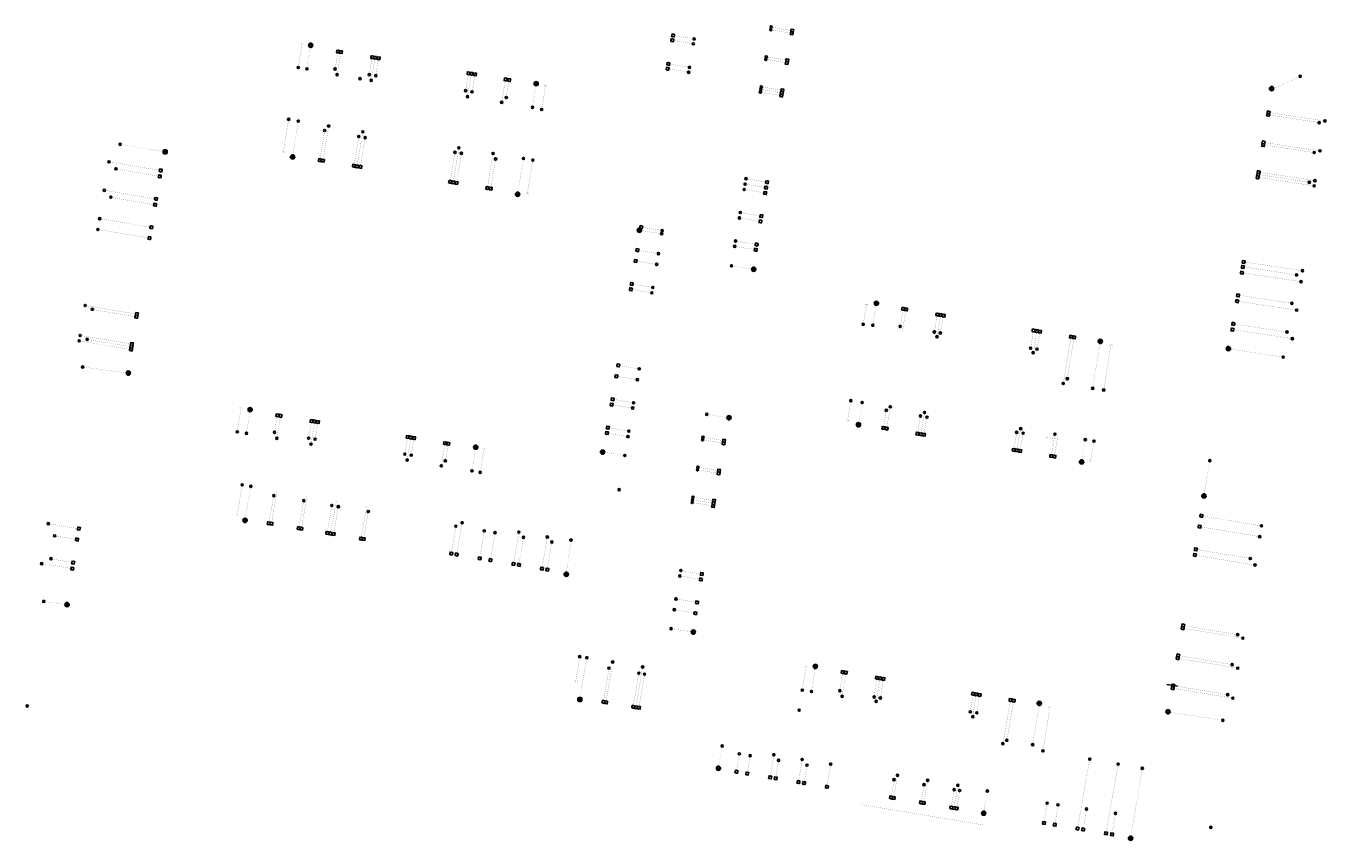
# Model space of a CAD drawing. Header units: metres. Extents: x 253949 to 255114, y 593204 to 593508.
# Tile 1 of 3: x 253949 to 254192, y 593204 to 593357. Entities that reach past the tile are written whole.
import ezdxf
from ezdxf.enums import TextEntityAlignment as Align

# ---------------------------------------------------------------- set-up
doc = ezdxf.new("R2010")
doc.units = ezdxf.units.M
for name, pattern in [('HIDDENX2', [0.75, 0.5, -0.25]), ('RI-DRAINAGE', [19.2, 6, -1.8, 1.8, -1.8, 2.4, -1.8, 1.8, -1.8]), ('RI-HWA_HUISAANSLUITING', [4.8, 3, -1.8]), ('RI-VWA_HUISAANSLUITING', [6.1, 2.5, -1.8, 0, -1.8])]:
    doc.linetypes.add(name, pattern=pattern)
for name, color, linetype, lineweight in [('B-WE-RI-DRAINAGE_PUT-S', 90, 'Continuous', 25), ('N-WE-RI-DRAINAGE-G', 90, 'RI-DRAINAGE', 35), ('N-WE-RI-HWA_HUISAANSLUITING_PVC-G', 150, 'RI-HWA_HUISAANSLUITING', 35), ('N-WE-RI-HWA_HULPSTUK-SV', 152, 'Continuous', 25), ('N-WE-RI-HWA_RIOOLPUT_ONTSTOPPINGSPUT_BETON-SV', 150, 'Continuous', 25), ('N-WE-RI-VWA_HUISAANSLUITING_PVC_125-G', 12, 'RI-VWA_HUISAANSLUITING', 25), ('N-WE-RI-VWA_HULPSTUK-S', 12, 'Continuous', 25), ('N-WE-RI-VWA_RIOOLPUT_ONTSTOPPINGSPUT-SV', 12, 'Continuous', 25)]:
    doc.layers.add(name, color=color, linetype=linetype, lineweight=lineweight)
doc.styles.add('NLCS-ISO', font='NLCS-ISO.ttf')

# ---------------------------------------------------------------- blocks, each defined once
blk = doc.blocks.new('SRI-PUT_ONTSTOPPINGSPUT-SO')
at = {"lineweight": -3, "flags": 128}
blk.add_lwpolyline([(-2, -2), (2, -2), (2, 2), (-2, 2)], close=True, dxfattribs=at)
at = {"linetype": 'HIDDENX2', "lineweight": -3, "ltscale": 0.25}
blk.add_circle((0, 0), 2, dxfattribs=at)
at = {"ltscale": 0.1, "style": 'NLCS-ISO'}
blk.add_text('O', height=2.5, dxfattribs=at).set_placement((0, 0), align=Align.MIDDLE_CENTER)
blk = doc.blocks.new('N-SRI-HULP_INLAATRIOOL')
at = {"const_width": 0.01, "flags": 128}
for points in [[(-0.14, -0.14), (0.14, 0.14)], [(-0.14, 0.14), (0.14, -0.14)]]:
    blk.add_lwpolyline(points, dxfattribs=at)
for radius in [0.205, 0.2, 0.201, 0.202, 0.203, 0.204]:
    blk.add_circle((0, 0), radius)
blk = doc.blocks.new('SRI-HULP_INLAAT-SO')
for p, q in [((-0.7, 0.7), (0.7, -0.7)), ((-0.7, -0.7), (0.7, 0.7))]:
    blk.add_line(p, q)
blk.add_circle((0, 0), 1)
blk = doc.blocks.new('SRI-DRAIN_PUT_DOORSPUIT-SO')
at = {"lineweight": -3}
blk.add_hatch(color=256, dxfattribs=at).paths.add_polyline_path([(1.5, 0, 0.267949), (0.7, 1.3), (-0.7, -1.3, 0.57735)])
blk.add_line((-0.7, -1.3), (0.7, 1.3), dxfattribs=at)
for radius in [2, 1.5]:
    blk.add_circle((0, 0), radius, dxfattribs=at)

msp = doc.modelspace()

# ---------------------------------------------------------------- linework, layer by layer
at = {"flags": 128}
msp.add_lwpolyline([(254162.48, 593233.04), (254164.48, 593232.71)], dxfattribs=at)
at = {"layer": 'N-WE-RI-DRAINAGE-G', "const_width": 0.016, "flags": 128}
for points in [[(254001.88, 593352.61), (254001.22, 593348.47)], [(254182.42, 593344.74), (254187.5, 593347.08)], [(254044.16, 593345.4), (254043.51, 593341.26)], [(253998.56, 593332.28), (253999.61, 593338.68)], [(253974.24, 593332.98), (253966.18, 593334.33)], [(254040.77, 593325.27), (254041.82, 593331.67)], [(254063.86, 593318.17), (254067.74, 593317.57)], [(254084.72, 593310.95), (254080.84, 593311.54)], [(254107.98, 593304.21), (254107.34, 593300.4)], [(254149.95, 593297.09), (254148.58, 593288.58)], [(254174.32, 593295.96), (254184.31, 593294.43)], [(253967.33, 593291.49), (253959.15, 593292.58)], [(254104.7, 593282.05), (254105.35, 593285.92)], [(253990.53, 593284.27), (253989.87, 593280.14)], [(254080.08, 593283.1), (254076.2, 593283.7)], [(254146.54, 593275.08), (254147.19, 593278.96)], [(254032.83, 593277.24), (254032.17, 593273.1)], [(254056.96, 593276.57), (254060.84, 593275.97)], [(254169.43, 593268.38), (254170.55, 593275.02)], [(253989.65, 593264.11), (253990.7, 593270.21)], [(254049.89, 593254.02), (254050.75, 593260.12)], [(253955.83, 593248.08), (253951.86, 593248.62)], [(254073.4, 593242.91), (254069.51, 593243.51)], [(254052.44, 593230.53), (254053.7, 593238.06)], [(254096.53, 593236.12), (254095.85, 593231.72)], [(254138.52, 593229.2), (254137.33, 593221.75)], [(254163, 593227.85), (254172.99, 593226.32)], [(254078.44, 593217.64), (254079.09, 593221.51)], [(254155.73, 593204.51), (254157.88, 593217.31)], [(254128.18, 593209.21), (254128.83, 593213.08)]]:
    msp.add_lwpolyline(points, dxfattribs=at)
at = {"layer": 'N-WE-RI-HWA_HUISAANSLUITING_PVC-G', "const_width": 0.02, "flags": 128}
for points in [[(254091.9, 593355.19), (254088.21, 593355.81)], [(254070.13, 593354.7), (254073.83, 593354.09)], [(254000.32, 593353.21), (253999.6, 593348.72)], [(254000.03, 593353), (254000.07, 593353.25), (254000.56, 593353.17), (254000.52, 593352.92)], [(254007.55, 593351.38), (254006.86, 593347.33)], [(254013.96, 593350.32), (254013.27, 593346.32)], [(254069.26, 593349.37), (254072.95, 593348.75)], [(254090.97, 593349.63), (254087.28, 593350.25)], [(254032.02, 593347.31), (254031.33, 593343.26)], [(254038.43, 593346.24), (254037.74, 593342.19)], [(254045.97, 593345.34), (254045.25, 593340.85)], [(254045.68, 593345.13), (254045.72, 593345.38), (254046.22, 593345.3), (254046.17, 593345.05)], [(254090.04, 593344.01), (254086.35, 593344.63)], [(253996.77, 593332.77), (253997.8, 593339.02)], [(254181.74, 593339.83), (254191.06, 593338.4)], [(254181.81, 593340.26), (254192.13, 593338.72)], [(254004.28, 593331.51), (254005.3, 593337.75)], [(254010.66, 593330.44), (254011.69, 593336.67)], [(254180.81, 593334.21), (254190.12, 593332.77)], [(253997.08, 593332.97), (253997.04, 593332.72), (253996.55, 593332.81), (253996.59, 593333.05)], [(254028.69, 593327.43), (254029.72, 593333.67)], [(254035.1, 593326.37), (254036.13, 593332.61)], [(254042.55, 593325.11), (254043.58, 593331.36)], [(253973.37, 593328.35), (253965.34, 593329.7)], [(254087.08, 593326.25), (254083.39, 593326.86)], [(254179.88, 593328.64), (254189.2, 593327.21)], [(253972.48, 593323.03), (253964.45, 593324.38)], [(254042.86, 593325.31), (254042.82, 593325.07), (254042.33, 593325.15), (254042.37, 593325.4)], [(254086.19, 593320.92), (254082.5, 593321.53)], [(254064.16, 593318.76), (254067.85, 593318.14)], [(254085.31, 593315.59), (254081.61, 593316.21)], [(254177.49, 593311.26), (254186.81, 593309.83)], [(254062.38, 593308.11), (254066.08, 593307.49)], [(254176.61, 593305.94), (254185.93, 593304.51)], [(253968.98, 593302.02), (253960.96, 593303.36)], [(254106.18, 593304.37), (254105.54, 593300.57)], [(254105.89, 593304.16), (254105.93, 593304.41), (254106.43, 593304.33), (254106.39, 593304.08)], [(254113.55, 593303.15), (254112.9, 593299.33)], [(254120.03, 593302.07), (254119.38, 593298.25)], [(254175.22, 593300.63), (254185.03, 593299.12)], [(253968.04, 593296.39), (253960.02, 593297.73)], [(254138.07, 593299.07), (254137.42, 593295.25)], [(254144.48, 593298), (254143.06, 593289.48)], [(254152, 593296.74), (254150.64, 593288.25)], [(254151.72, 593296.54), (254151.76, 593296.78), (254152.25, 593296.7), (254152.21, 593296.46)], [(254058.79, 593286.49), (254062.48, 593285.87)], [(254102.6, 593282.51), (254103.23, 593286.27)], [(254109.99, 593281.29), (254110.64, 593285.12)], [(253988.88, 593284.91), (253988.16, 593280.43)], [(253988.59, 593284.71), (253988.63, 593284.95), (253989.13, 593284.87), (253989.08, 593284.63)], [(253996.23, 593283.18), (253995.57, 593279.19)], [(254102.89, 593282.71), (254102.85, 593282.47), (254102.35, 593282.55), (254102.39, 593282.79)], [(254116.4, 593280.22), (254117.05, 593284.05)], [(254002.65, 593282.1), (254001.99, 593278.12)], [(254057.9, 593281.16), (254061.59, 593280.54)], [(254134.44, 593277.19), (254135.08, 593281.02)], [(254020.68, 593279.1), (254020.02, 593275.12)], [(254027.09, 593278.04), (254026.43, 593274.05)], [(254079.11, 593278.29), (254075.42, 593278.91)], [(254140.85, 593276.14), (254141.5, 593279.97)], [(254148.2, 593274.92), (254148.83, 593278.68)], [(254034.44, 593277.31), (254033.72, 593272.82)], [(254034.15, 593277.11), (254034.2, 593277.35), (254034.69, 593277.27), (254034.65, 593277.02)], [(254078.17, 593272.67), (254074.47, 593273.29)], [(254148.48, 593275.12), (254148.44, 593274.88), (254147.95, 593274.96), (254147.99, 593275.2)], [(253988.14, 593264.74), (253989.07, 593270.47)], [(253994.61, 593263.44), (253995.61, 593269.33)], [(254000.23, 593262.51), (254001.23, 593268.39)], [(254005.67, 593261.61), (254006.73, 593267.49)], [(254011.41, 593260.64), (254012.4, 593266.46)], [(254077.24, 593267.05), (254073.54, 593267.66)], [(253988.44, 593264.94), (253988.4, 593264.69), (253987.9, 593264.77), (253987.95, 593265.02)], [(254029.35, 593257.67), (254030.32, 593263.42)], [(254040, 593255.9), (254040.97, 593261.61)], [(254045.33, 593255.01), (254046.3, 593260.71)], [(254168.17, 593258.35), (254178.13, 593256.67)], [(253957.13, 593255.95), (253953.21, 593256.58)], [(254074.86, 593252.78), (254071.16, 593253.39)], [(254165.79, 593244.06), (254175.75, 593242.38)], [(254051.63, 593233.6), (254052.38, 593238.28)], [(254057.35, 593229.98), (254058.56, 593237.25)], [(254062.97, 593229.04), (254064.18, 593236.32)], [(254094.84, 593236.47), (254094.12, 593231.98)], [(254094.55, 593236.26), (254094.6, 593236.51), (254095.09, 593236.43), (254095.05, 593236.18)], [(254164.86, 593238.44), (254174.82, 593236.75)], [(254051.92, 593233.8), (254051.88, 593233.56), (254051.38, 593233.64), (254051.43, 593233.88)], [(254102.24, 593235.02), (254101.58, 593230.82)], [(254108.65, 593233.95), (254107.97, 593229.89)], [(254163.92, 593232.8), (254173.88, 593231.12)], [(254126.69, 593230.95), (254126.08, 593227.02)], [(254133.14, 593229.88), (254131.73, 593221.94)], [(254140.58, 593228.85), (254139.22, 593220.36)], [(254140.29, 593228.65), (254140.33, 593228.89), (254140.83, 593228.81), (254140.79, 593228.57)], [(254088.12, 593215.88), (254088.79, 593219.87)], [(254093.42, 593215), (254094.1, 593218.99)], [(254098.77, 593214.11), (254099.44, 593218.1)], [(254145.77, 593206.29), (254148.03, 593219.05)], [(254151.11, 593205.39), (254153.36, 593218.11)], [(254111.3, 593212.02), (254111.98, 593216.01)], [(254116.95, 593211.08), (254117.62, 593215.07)], [(254122.6, 593210.13), (254123.28, 593214.13)], [(254128, 593206.71), (254105.06, 593210.53)]]:
    msp.add_lwpolyline(points, dxfattribs=at)
at = {"layer": 'N-WE-RI-VWA_HUISAANSLUITING_PVC_125-G', "const_width": 0.02, "flags": 128}
for points in [[(254091.98, 593355.69), (254088.29, 593356.31)], [(254069.99, 593353.79), (254073.69, 593353.18)], [(254007.02, 593351.48), (254006.5, 593348.45)], [(254013.43, 593350.41), (254012.92, 593347.39)], [(254014.64, 593350.21), (254014.13, 593347.19)], [(254069.12, 593348.46), (254072.81, 593347.84)], [(254091.06, 593350.13), (254087.36, 593350.74)], [(254031.5, 593347.4), (254030.98, 593344.38)], [(254032.7, 593347.2), (254032.19, 593344.18)], [(254039.12, 593346.14), (254038.6, 593343.11)], [(254089.96, 593343.51), (254086.26, 593344.12)], [(254090.12, 593344.49), (254086.43, 593345.11)], [(254003.67, 593331.61), (254004.54, 593336.91)], [(254010.08, 593330.54), (254010.95, 593335.84)], [(254011.29, 593330.34), (254012.16, 593335.64)], [(254180.87, 593334.64), (254191.2, 593333.1)], [(254028.11, 593327.54), (254028.98, 593332.84)], [(254029.32, 593327.34), (254030.19, 593332.64)], [(254035.73, 593326.27), (254036.6, 593331.57)], [(253973.55, 593329.46), (253964.08, 593331.04)], [(254179.94, 593329.07), (254190.27, 593327.53)], [(254087.25, 593327.27), (254083.56, 593327.88)], [(254179.78, 593328.09), (254190.11, 593326.55)], [(253972.67, 593324.14), (253963.19, 593325.72)], [(254086.91, 593325.24), (254083.22, 593325.85)], [(253971.78, 593318.81), (253962.31, 593320.39)], [(254086.03, 593319.91), (254082.33, 593320.53)], [(253971.44, 593316.79), (253961.97, 593318.37)], [(254063.44, 593314.44), (254067.14, 593313.82)], [(254085.14, 593314.59), (254081.45, 593315.2)], [(254063.1, 593312.42), (254066.8, 593311.81)], [(254177.14, 593312.23), (254187.94, 593310.62)], [(254176.81, 593310.2), (254187.64, 593308.58)], [(254062.21, 593307.1), (254065.91, 593306.48)], [(254175.92, 593304.87), (254186.84, 593303.24)], [(253969.07, 593302.53), (253959.6, 593304.11)], [(254112.99, 593303.24), (254112.48, 593300.18)], [(254119.4, 593302.17), (254118.89, 593299.12)], [(254120.52, 593301.99), (254120.01, 593298.94)], [(253967.98, 593295.89), (253958.51, 593297.47)], [(253968.13, 593296.91), (253958.66, 593298.49)], [(254137.44, 593299.17), (254136.93, 593296.11)], [(254138.65, 593298.96), (254138.14, 593295.91)], [(254145.06, 593297.9), (254143.81, 593290.37)], [(254175.04, 593299.55), (254186.04, 593297.9)], [(254059.84, 593292.83), (254063.54, 593292.22)], [(254059.5, 593290.8), (254063.2, 593290.19)], [(254058.62, 593285.48), (254062.31, 593284.87)], [(253995.63, 593283.27), (253995.14, 593280.32)], [(254109.37, 593281.38), (254109.88, 593284.46)], [(254115.78, 593280.31), (254116.29, 593283.39)], [(254116.98, 593280.11), (254117.5, 593283.19)], [(254002.04, 593282.19), (254001.54, 593279.24)], [(254003.25, 593281.99), (254002.75, 593279.04)], [(254057.73, 593280.15), (254061.43, 593279.53)], [(254133.81, 593277.28), (254134.33, 593280.36)], [(254135.02, 593277.08), (254135.54, 593280.16)], [(254020.07, 593279.19), (254019.57, 593276.24)], [(254021.27, 593278.99), (254020.78, 593276.04)], [(254027.69, 593277.93), (254027.19, 593274.97)], [(254079.19, 593278.79), (254075.49, 593279.4)], [(254141.43, 593276.03), (254141.95, 593279.11), (254139.63, 593279.42)], [(254078.25, 593273.17), (254074.56, 593273.78)], [(253994.1, 593263.53), (253995.01, 593268.45)], [(254077.31, 593267.54), (254073.62, 593268.16)], [(253999.73, 593262.59), (254000.63, 593267.52)], [(254005.06, 593261.7), (254005.88, 593266.6)], [(254006.27, 593261.5), (254007.09, 593266.4)], [(254077.16, 593266.56), (254073.46, 593267.17)], [(253958.19, 593262.3), (253952.72, 593263.21)], [(254011.9, 593260.56), (254012.72, 593265.47)], [(254169.22, 593264.63), (254180.24, 593262.79)], [(253957.85, 593260.27), (253953.92, 593260.91)], [(254028.33, 593257.84), (254029.15, 593262.74)], [(254033.65, 593256.95), (254034.47, 593261.85)], [(254035.68, 593256.61), (254036.5, 593261.52)], [(254041.01, 593255.73), (254041.83, 593260.63)], [(254168.88, 593262.6), (254179.9, 593260.76)], [(254046.33, 593254.84), (254047.15, 593259.74)], [(254167.99, 593257.28), (254179.01, 593255.44)], [(253956.95, 593254.81), (253951.48, 593255.71)], [(254075.03, 593253.8), (254071.33, 593254.42)], [(254074.15, 593248.47), (254070.45, 593249.09)], [(254073.8, 593246.45), (254070.11, 593247.06)], [(254165.71, 593243.57), (254176.73, 593241.73)], [(254164.78, 593237.94), (254175.8, 593236.11)], [(254056.87, 593230.03), (254057.88, 593236.1)], [(254062.46, 593229.1), (254063.47, 593235.17)], [(254063.52, 593228.92), (254064.53, 593234.99)], [(254101.66, 593235.11), (254101.14, 593231.68)], [(254108.11, 593234.04), (254107.58, 593230.61)], [(254109.28, 593233.85), (254108.76, 593230.41)], [(254163.84, 593232.31), (254174.86, 593230.47)], [(254126.12, 593231.04), (254125.59, 593227.61)], [(254127.33, 593230.84), (254126.8, 593227.41)], [(254133.74, 593229.78), (254132.49, 593222.59)], [(254081.81, 593216.94), (254082.32, 593220.05)], [(254083.83, 593216.58), (254084.34, 593219.69)], [(254089.16, 593215.7), (254089.67, 593218.81)], [(254094.49, 593214.81), (254095, 593217.92)], [(254110.82, 593212.1), (254111.33, 593215.21)], [(254116.45, 593211.16), (254116.96, 593214.27)], [(254122.09, 593210.22), (254122.6, 593213.33)], [(254123.11, 593210.05), (254123.62, 593213.16)], [(254139.48, 593207.33), (254140.01, 593210.77)], [(254141.51, 593206.99), (254142.08, 593210.46)], [(254146.92, 593206.6), (254147.43, 593209.71)], [(254152.34, 593205.69), (254152.85, 593208.8)]]:
    msp.add_lwpolyline(points, dxfattribs=at)

# ---------------------------------------------------------------- block references
at = {"layer": 'B-WE-RI-DRAINAGE_PUT-S'}
for p, xscale, yscale, zscale, rotation in [((254001.92, 593352.91), 0.2000000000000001, 0.2000000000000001, 0.2000000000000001, 109.8010157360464), ((254044.21, 593345.7), 0.2000000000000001, 0.2000000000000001, 0.2000000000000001, 109.8010157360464), ((254182.12, 593344.78), 0.2000000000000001, 0.2000000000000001, 0.2000000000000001, 200.0663213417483), ((253974.63, 593332.92), 0.2, 0.2, 0.2, 22.17190176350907), ((253998.52, 593331.98), 0.2000000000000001, 0.2000000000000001, 0.2000000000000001, 290.0663213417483), ((254040.73, 593324.97), 0.2000000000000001, 0.2000000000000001, 0.2000000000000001, 290.0663213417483), ((254063.57, 593318.21), 0.2000000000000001, 0.2000000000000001, 0.2000000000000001, 200.0663213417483), ((254085.02, 593310.91), 0.2000000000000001, 0.2000000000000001, 0.2000000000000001, 20.06632134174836), ((254108.02, 593304.51), 0.2000000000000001, 0.2000000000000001, 0.2000000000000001, 110.0663213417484), ((254149.99, 593297.38), 0.2000000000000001, 0.2000000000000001, 0.2000000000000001, 110.0663213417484), ((254174.03, 593296.03), 0.2000000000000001, 0.2000000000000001, 0.2000000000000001, 200.0663213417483), ((253967.72, 593291.43), 0.2, 0.2, 0.2, 22.17190176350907), ((253990.57, 593284.57), 0.2000000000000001, 0.2000000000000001, 0.2000000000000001, 109.8010157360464), ((254080.38, 593283.06), 0.2000000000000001, 0.2000000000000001, 0.2000000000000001, 20.06632134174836), ((254104.66, 593281.75), 0.2000000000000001, 0.2000000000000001, 0.2000000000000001, 290.0663213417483), ((254032.87, 593277.54), 0.2000000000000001, 0.2000000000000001, 0.2000000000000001, 109.8010157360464), ((254056.66, 593276.61), 0.2000000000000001, 0.2000000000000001, 0.2000000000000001, 200.0663213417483), ((254146.5, 593274.79), 0.2000000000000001, 0.2000000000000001, 0.2000000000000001, 290.0663213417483), ((254169.44, 593268.41), 0.2000000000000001, 0.2000000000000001, 0.2000000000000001, 200.0663213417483), ((253989.61, 593263.81), 0.2000000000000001, 0.2000000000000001, 0.2000000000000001, 290.0663213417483), ((254049.85, 593253.72), 0.2000000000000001, 0.2000000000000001, 0.2000000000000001, 290.0663213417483), ((253956.23, 593248.03), 0.2, 0.2, 0.2, 22.17190176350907), ((254073.69, 593242.87), 0.2000000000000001, 0.2000000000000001, 0.2000000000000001, 20.06632134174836), ((254096.57, 593236.42), 0.2000000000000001, 0.2000000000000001, 0.2000000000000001, 110.0663213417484), ((254052.4, 593230.23), 0.2000000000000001, 0.2000000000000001, 0.2000000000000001, 290.0663213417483), ((254138.56, 593229.49), 0.2000000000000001, 0.2000000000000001, 0.2000000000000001, 110.0663213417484), ((254162.71, 593227.92), 0.2000000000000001, 0.2000000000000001, 0.2000000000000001, 200.0663213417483), ((254078.4, 593217.34), 0.2000000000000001, 0.2000000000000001, 0.2000000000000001, 290.0663213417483), ((254128.14, 593208.91), 0.2000000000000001, 0.2000000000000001, 0.2000000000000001, 290.0663213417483), ((254155.69, 593204.21), 0.2000000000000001, 0.2000000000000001, 0.2000000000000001, 290.0663213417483)]:
    msp.add_blockref('SRI-DRAIN_PUT_DOORSPUIT-SO', p, dxfattribs=dict(at, xscale=xscale, yscale=yscale, zscale=zscale, rotation=rotation))
at = {"layer": 'N-WE-RI-HWA_HULPSTUK-SV', "xscale": 0.2, "yscale": 0.2, "zscale": 0.2}
for p, rotation in [((254088.21, 593355.81), 80.55022551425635), ((254073.83, 593354.09), 80.55022551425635), ((253999.6, 593348.73), 80.55022551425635), ((254001.22, 593348.47), 170.2849199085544), ((254072.95, 593348.75), 80.55022551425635), ((254087.28, 593350.25), 80.55022551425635), ((254006.87, 593347.38), 80.55022551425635), ((254011.16, 593346.63), 170.2849199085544), ((254013.27, 593346.32), 80.55022551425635), ((254187.5, 593347.08), 260.5502255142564), ((254086.35, 593344.63), 80.55022551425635), ((254031.33, 593343.26), 80.55022551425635), ((254037.74, 593342.19), 80.55022551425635), ((254043.51, 593341.26), 170.2849199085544), ((254045.25, 593340.86), 80.55022551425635), ((253997.8, 593339.02), 260.5502255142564), ((253999.61, 593338.68), 80.55022551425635), ((254005.3, 593337.75), 80.55022551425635), ((254011.69, 593336.68), 80.55022551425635), ((254191.06, 593338.4), 80.55022551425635), ((253966.18, 593334.33), 80.55022551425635), ((254029.72, 593333.67), 80.55022551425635), ((254036.13, 593332.61), 80.55022551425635), ((254041.82, 593331.67), 80.55022551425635), ((254043.58, 593331.36), 260.5502255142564), ((254190.13, 593332.78), 80.55022551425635), ((253965.4, 593329.73), 80.55022551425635), ((254083.39, 593326.86), 80.55022551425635), ((254189.2, 593327.21), 80.55022551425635), ((253964.45, 593324.42), 80.55022551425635), ((254082.5, 593321.53), 80.55022551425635), ((254067.75, 593317.57), 260.5502255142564), ((254067.85, 593318.14), 80.55022551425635), ((254081.61, 593316.21), 80.55022551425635), ((254080.83, 593311.55), 80.55022551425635), ((254186.82, 593309.84), 80.55022551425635), ((254066.08, 593307.49), 80.55022551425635), ((254185.93, 593304.51), 80.55022551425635), ((253960.96, 593303.4), 80.55022551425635), ((254105.54, 593300.57), 80.55022551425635), ((254107.34, 593300.4), 80.55022551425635), ((253960.01, 593297.77), 80.55022551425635), ((254119.38, 593298.25), 80.55022551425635), ((254185.03, 593299.13), 80.55022551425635), ((254137.42, 593295.25), 80.55022551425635), ((253959.15, 593292.58), 80.55022551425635), ((254184.31, 593294.43), 260.5502255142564), ((254143.06, 593289.48), 80.55022551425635), ((254148.58, 593288.58), 80.55022551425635), ((254150.64, 593288.25), 80.55022551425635), ((254062.48, 593285.87), 80.55022551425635), ((254103.23, 593286.27), 80.55022551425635), ((254105.35, 593285.92), 80.55022551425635), ((254110.64, 593285.12), 80.55022551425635), ((254076.2, 593283.7), 80.55022551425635), ((254117.05, 593284.05), 80.55022551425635), ((253988.16, 593280.43), 80.55022551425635), ((253989.87, 593280.14), 170.2849199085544), ((254061.59, 593280.55), 80.55022551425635), ((254135.08, 593281.02), 80.55022551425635), ((254141.5, 593279.97), 80.55022551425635), ((253995.57, 593279.19), 80.55022551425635), ((254001.99, 593278.12), 80.55022551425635), ((254075.42, 593278.91), 80.55022551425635), ((254147.19, 593278.96), 80.55022551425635), ((254148.83, 593278.68), 80.55022551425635), ((254020.02, 593275.12), 80.55022551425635), ((254060.85, 593275.97), 260.5502255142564), ((254170.55, 593275.02), 260.5502255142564), ((254026.43, 593274.05), 80.55022551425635), ((254032.17, 593273.1), 170.2849199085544), ((254033.72, 593272.83), 80.55022551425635), ((254074.47, 593273.29), 80.55022551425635), ((253989.08, 593270.47), 260.5502255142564), ((253990.7, 593270.21), 80.55022551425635), ((254059.76, 593269.58), 260.5502255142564), ((254073.54, 593267.66), 80.55022551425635), ((254030.32, 593263.37), 80.55022551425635), ((254040.97, 593261.61), 80.55022551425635), ((254046.3, 593260.71), 80.55022551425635), ((254050.75, 593260.12), 80.55022551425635), ((253953.21, 593256.63), 80.55022551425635), ((254178.14, 593256.67), 80.55022551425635), ((254071.16, 593253.39), 80.55022551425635), ((253951.86, 593248.62), 80.55022551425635), ((254069.51, 593243.51), 80.55022551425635), ((254175.76, 593242.38), 80.55022551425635), ((254052.38, 593238.27), 260.5502255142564), ((254053.7, 593238.06), 80.55022551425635), ((254058.56, 593237.25), 80.55022551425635), ((254064.18, 593236.32), 80.55022551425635), ((254174.75, 593236.77), 80.55022551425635), ((254094.12, 593231.99), 80.55022551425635), ((254095.85, 593231.72), 80.55022551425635), ((253948.76, 593229.01), 80.55022551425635), ((254101.59, 593230.83), 80.55022551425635), ((254107.98, 593229.89), 80.55022551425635), ((254173.89, 593231.13), 80.55022551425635), ((254093.52, 593228.22), 80.55022551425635), ((254126.09, 593227.02), 80.55022551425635), ((254172.99, 593226.32), 260.5502255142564), ((254079.09, 593221.51), 80.55022551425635), ((254131.73, 593221.94), 80.55022551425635), ((254137.33, 593221.75), 80.55022551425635), ((254088.79, 593219.87), 80.55022551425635), ((254094.1, 593218.99), 80.55022551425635), ((254139.26, 593220.6), 80.55022551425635), ((254148.03, 593219.05), 80.55022551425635), ((254099.45, 593218.1), 80.55022551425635), ((254153.36, 593218.11), 80.55022551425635), ((254157.88, 593217.31), 80.55022551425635), ((254111.98, 593216.02), 80.55022551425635), ((254117.62, 593215.07), 80.55022551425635), ((254123.28, 593214.13), 80.55022551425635), ((254128.83, 593213.08), 80.55022551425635), ((254170.74, 593206.27), 80.55022551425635)]:
    msp.add_blockref('SRI-HULP_INLAAT-SO', p, dxfattribs=dict(at, rotation=rotation))
at = {"layer": 'N-WE-RI-HWA_RIOOLPUT_ONTSTOPPINGSPUT_BETON-SV', "xscale": 0.1249999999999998, "yscale": 0.1249999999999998, "zscale": 0.2}
for p, rotation in [((254069.89, 593354.74), 170.550222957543), ((254092.15, 593355.15), 170.5451984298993), ((254007.59, 593351.64), 170.550222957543), ((254014, 593350.57), 170.550222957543), ((254069.01, 593349.41), 170.550222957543), ((254091.22, 593349.59), 170.5451984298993), ((254032.06, 593347.56), 170.550222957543), ((254038.47, 593346.5), 170.550222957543), ((254090.28, 593343.97), 170.5451984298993), ((254181.49, 593339.87), 170.5451984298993), ((254180.54, 593334.19), 170.5451984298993), ((254004.24, 593331.27), 170.550222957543), ((254010.62, 593330.19), 170.550222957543), ((254179.62, 593328.62), 170.5451984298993), ((253973.62, 593328.32), 170.2478107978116), ((254028.65, 593327.19), 170.550222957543), ((254087.33, 593326.21), 170.5451984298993), ((254035.06, 593326.12), 170.550222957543), ((253972.74, 593323), 170.2478107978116), ((254086.44, 593320.87), 170.5451984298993), ((254063.91, 593318.8), 170.5451984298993), ((254085.56, 593315.55), 170.5451984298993), ((254176.74, 593311.33), 170.5451984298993), ((254062.14, 593308.15), 170.5451984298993), ((254175.85, 593306), 170.5451984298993), ((253969.24, 593301.99), 170.2478107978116), ((254113.59, 593303.39), 170.5451984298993), ((254120.07, 593302.32), 170.5451984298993), ((254174.96, 593300.67), 170.5451984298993), ((254138.11, 593299.31), 170.5451984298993), ((254144.52, 593298.24), 170.5451984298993), ((253968.31, 593296.35), 170.2478107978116), ((254058.54, 593286.53), 170.5451984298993), ((253996.26, 593283.42), 170.2478107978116), ((254002.68, 593282.35), 170.2478107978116), ((254057.65, 593281.2), 170.5451984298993), ((254109.95, 593281.04), 170.5451984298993), ((254116.36, 593279.97), 170.5451984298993), ((254020.71, 593279.35), 170.2478107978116), ((254027.12, 593278.28), 170.2478107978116), ((254079.36, 593278.25), 170.5451984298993), ((254134.39, 593276.94), 170.5451984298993), ((254140.81, 593275.89), 170.5451984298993), ((254078.42, 593272.63), 170.5451984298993), ((254077.48, 593267.01), 170.5451984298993), ((253994.57, 593263.2), 170.2478107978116), ((254000.19, 593262.27), 170.2478107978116), ((254005.63, 593261.36), 170.2478107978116), ((254011.37, 593260.4), 170.2478107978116), ((254167.92, 593258.39), 170.5451984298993), ((253957.38, 593255.9), 170.2478107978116), ((254029.31, 593257.42), 170.2478107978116), ((254039.96, 593255.65), 170.2478107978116), ((254045.29, 593254.76), 170.2478107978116), ((254075.1, 593252.74), 170.5451984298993), ((254165.55, 593244.1), 170.5451984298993), ((254164.61, 593238.48), 170.5451984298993), ((254102.28, 593235.27), 170.5451984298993), ((254108.69, 593234.21), 170.5451984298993), ((254126.73, 593231.2), 170.5451984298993), ((254163.67, 593232.84), 170.5451984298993), ((254057.33, 593229.7), 170.5451984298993), ((254062.93, 593228.77), 170.5451984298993), ((254133.18, 593230.13), 170.5451984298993), ((254088.09, 593215.63), 170.5451984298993), ((254093.4, 593214.75), 170.5451984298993), ((254098.74, 593213.86), 170.5451984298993), ((254111.28, 593211.77), 170.5451984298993), ((254116.9, 593210.83), 170.5451984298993), ((254122.56, 593209.89), 170.5451984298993), ((254145.74, 593206.03), 170.5451984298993), ((254151.08, 593205.14), 170.5451984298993)]:
    msp.add_blockref('SRI-PUT_ONTSTOPPINGSPUT-SO', p, dxfattribs=dict(at, rotation=rotation))
at = {"layer": 'N-WE-RI-VWA_HULPSTUK-S'}
for p in [(254088.29, 593356.31), (254073.69, 593353.18), (254087.36, 593350.74), (254006.5, 593348.45), (254012.92, 593347.39), (254014.13, 593347.19), (254072.8, 593347.84), (254030.98, 593344.38), (254032.19, 593344.18), (254086.26, 593344.12), (254086.43, 593345.11), (254038.6, 593343.11), (254192.13, 593338.72), (254004.54, 593336.91), (254010.94, 593335.79), (254012.15, 593335.59), (254028.98, 593332.83), (254030.19, 593332.63), (254036.6, 593331.57), (254191.2, 593333.1), (253964.11, 593331.04), (254083.56, 593327.88), (254190.11, 593326.55), (254190.27, 593327.53), (253963.22, 593325.71), (254083.22, 593325.85), (253962.33, 593320.38), (254082.33, 593320.53), (253962, 593318.36), (254081.45, 593315.2), (254066.8, 593311.81), (254067.14, 593313.82), (254187.94, 593310.62), (254187.64, 593308.58), (254065.91, 593306.48), (253959.62, 593304.1), (254186.84, 593303.24), (254112.48, 593300.18), (253958.51, 593297.47), (253958.68, 593298.48), (254118.89, 593299.12), (254120.01, 593298.94), (254186.04, 593297.9), (254136.93, 593296.11), (254138.14, 593295.91), (254063.54, 593292.22), (254063.2, 593290.19), (254143.81, 593290.37), (254062.31, 593284.87), (254109.88, 593284.46), (254116.29, 593283.38), (254117.5, 593283.17), (253995.14, 593280.32), (254134.32, 593280.32), (254135.54, 593280.16), (254001.54, 593279.24), (254002.75, 593279.04), (254061.43, 593279.53), (254075.49, 593279.4), (254019.57, 593276.24), (254020.78, 593276.04), (254027.19, 593274.97), (254074.56, 593273.78), (253995.01, 593268.45), (254073.62, 593268.16), (254000.63, 593267.52), (254005.88, 593266.6), (254007.09, 593266.4), (254012.72, 593265.47), (254073.46, 593267.17), (253952.72, 593263.2), (253953.91, 593260.91), (254029.15, 593262.74), (254034.47, 593261.85), (254036.5, 593261.52), (254041.83, 593260.63), (254179.9, 593260.76), (254180.24, 593262.79), (254047.15, 593259.75), (253951.48, 593255.71), (254071.33, 593254.42), (254179.01, 593255.44), (254070.45, 593249.09), (254070.11, 593247.06), (254176.73, 593241.73), (254057.88, 593236.1), (254175.79, 593236.11), (254063.47, 593235.17), (254064.53, 593234.99), (254101.17, 593231.87), (254107.59, 593230.69), (254108.77, 593230.5), (254174.86, 593230.47), (254125.64, 593227.91), (254126.85, 593227.72), (254132.49, 593222.59), (254082.32, 593220.05), (254084.34, 593219.69), (254089.67, 593218.81), (254095, 593217.92), (254111.33, 593215.21), (254116.96, 593214.27), (254122.6, 593213.33), (254123.62, 593213.16), (254140.05, 593210.78), (254142.08, 593210.48), (254147.43, 593209.7), (254152.87, 593208.88)]:
    msp.add_blockref('N-SRI-HULP_INLAATRIOOL', p, dxfattribs=at)
at = {"layer": 'N-WE-RI-VWA_RIOOLPUT_ONTSTOPPINGSPUT-SV', "zscale": 0.2}
for p, xscale, yscale, rotation in [((254092.23, 593355.65), 0.1249999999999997, 0.1249999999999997, 350.545198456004), ((254069.74, 593353.84), 0.1249999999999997, 0.1249999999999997, 351.9941652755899), ((254007.06, 593351.72), 0.1249999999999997, 0.1249999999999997, 351.9941652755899), ((254013.47, 593350.66), 0.1249999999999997, 0.1249999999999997, 351.9941652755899), ((254014.68, 593350.46), 0.1249999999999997, 0.1249999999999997, 351.9941652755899), ((254068.86, 593348.5), 0.1249999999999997, 0.1249999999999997, 351.9941652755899), ((254091.3, 593350.08), 0.1249999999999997, 0.1249999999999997, 350.545198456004), ((254031.53, 593347.65), 0.1249999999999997, 0.1249999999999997, 351.9941652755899), ((254032.74, 593347.45), 0.1249999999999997, 0.1249999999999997, 351.9941652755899), ((254039.15, 593346.38), 0.1249999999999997, 0.1249999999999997, 351.9941652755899), ((254090.2, 593343.47), 0.1249999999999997, 0.1249999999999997, 350.545198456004), ((254090.37, 593344.45), 0.1249999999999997, 0.1249999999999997, 350.545198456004), ((254181.56, 593340.3), 0.1249999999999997, 0.1249999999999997, 350.545198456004), ((254180.62, 593334.68), 0.1249999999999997, 0.1249999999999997, 350.545198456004), ((254003.63, 593331.36), 0.1249999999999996, 0.1249999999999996, 350.550222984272), ((253973.8, 593329.43), 0.1249999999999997, 0.1249999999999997, 351.6917531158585), ((254010.04, 593330.3), 0.1249999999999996, 0.1249999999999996, 350.550222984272), ((254011.25, 593330.1), 0.1249999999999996, 0.1249999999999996, 350.550222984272), ((254179.7, 593329.11), 0.1249999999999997, 0.1249999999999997, 350.545198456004), ((254028.07, 593327.3), 0.1249999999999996, 0.1249999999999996, 350.550222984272), ((254029.28, 593327.09), 0.1249999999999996, 0.1249999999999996, 350.550222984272), ((254087.5, 593327.22), 0.1249999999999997, 0.1249999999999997, 350.545198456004), ((254179.53, 593328.13), 0.1249999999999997, 0.1249999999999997, 350.545198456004), ((253972.91, 593324.1), 0.1249999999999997, 0.1249999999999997, 351.6917531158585), ((254035.69, 593326.03), 0.1249999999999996, 0.1249999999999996, 350.550222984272), ((254087.16, 593325.2), 0.1249999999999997, 0.1249999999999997, 350.545198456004), ((254086.27, 593319.87), 0.1249999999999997, 0.1249999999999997, 350.545198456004), ((253971.69, 593316.75), 0.1249999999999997, 0.1249999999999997, 351.6917531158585), ((253972.03, 593318.78), 0.1249999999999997, 0.1249999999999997, 351.6917531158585), ((254063.2, 593314.48), 0.1249999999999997, 0.1249999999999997, 350.545198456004), ((254085.39, 593314.55), 0.1249999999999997, 0.1249999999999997, 350.545198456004), ((254062.86, 593312.46), 0.1249999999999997, 0.1249999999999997, 350.545198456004), ((254176.9, 593312.27), 0.1249999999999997, 0.1249999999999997, 350.545198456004), ((254176.56, 593310.24), 0.1249999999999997, 0.1249999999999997, 350.545198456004), ((254061.97, 593307.14), 0.1249999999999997, 0.1249999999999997, 350.545198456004), ((254175.68, 593304.91), 0.1249999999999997, 0.1249999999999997, 350.545198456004), ((253969.32, 593302.49), 0.1249999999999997, 0.1249999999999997, 351.6917531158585), ((254113.03, 593303.48), 0.1249999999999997, 0.1249999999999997, 350.545198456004), ((254119.44, 593302.41), 0.1249999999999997, 0.1249999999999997, 350.545198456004), ((254120.65, 593302.21), 0.1249999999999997, 0.1249999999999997, 350.545198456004), ((254137.48, 593299.41), 0.1249999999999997, 0.1249999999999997, 350.545198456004), ((254174.79, 593299.59), 0.1249999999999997, 0.1249999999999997, 350.545198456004), ((254138.69, 593299.21), 0.1249999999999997, 0.1249999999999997, 350.545198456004), ((254145.1, 593298.14), 0.1249999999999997, 0.1249999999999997, 350.545198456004), ((253968.23, 593295.85), 0.1249999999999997, 0.1249999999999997, 351.6917531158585), ((253968.38, 593296.87), 0.1249999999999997, 0.1249999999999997, 351.6917531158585), ((254059.6, 593292.87), 0.1249999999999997, 0.1249999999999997, 350.545198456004), ((254059.26, 593290.84), 0.1249999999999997, 0.1249999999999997, 350.545198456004), ((254058.37, 593285.52), 0.1249999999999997, 0.1249999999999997, 350.545198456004), ((253995.67, 593283.52), 0.1249999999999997, 0.1249999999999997, 351.6917531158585), ((254002.07, 593282.44), 0.1249999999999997, 0.1249999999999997, 351.6917531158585), ((254003.28, 593282.24), 0.1249999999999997, 0.1249999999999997, 351.6917531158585), ((254057.48, 593280.19), 0.1249999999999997, 0.1249999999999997, 350.545198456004), ((254109.32, 593281.14), 0.1249999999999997, 0.1249999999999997, 350.545198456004), ((254115.73, 593280.07), 0.1249999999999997, 0.1249999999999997, 350.545198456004), ((254116.94, 593279.87), 0.1249999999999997, 0.1249999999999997, 350.545198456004), ((254020.1, 593279.44), 0.1249999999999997, 0.1249999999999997, 351.6917531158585), ((254021.31, 593279.24), 0.1249999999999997, 0.1249999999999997, 351.6917531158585), ((254027.72, 593278.17), 0.1249999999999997, 0.1249999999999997, 351.6917531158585), ((254079.43, 593278.75), 0.1249999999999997, 0.1249999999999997, 350.545198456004), ((254133.77, 593277.03), 0.1249999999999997, 0.1249999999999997, 350.545198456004), ((254134.98, 593276.84), 0.1249999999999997, 0.1249999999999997, 350.545198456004), ((254141.39, 593275.78), 0.1249999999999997, 0.1249999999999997, 350.545198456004), ((254078.5, 593273.13), 0.1249999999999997, 0.1249999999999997, 350.545198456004), ((254077.4, 593266.51), 0.1249999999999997, 0.1249999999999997, 350.545198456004), ((254077.56, 593267.5), 0.1249999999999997, 0.1249999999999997, 350.545198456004), ((253994.07, 593263.28), 0.1249999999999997, 0.1249999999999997, 351.6917531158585), ((254168.97, 593264.67), 0.1249999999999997, 0.1249999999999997, 350.545198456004), ((253958.44, 593262.27), 0.1249999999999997, 0.1249999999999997, 351.6917531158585), ((253999.69, 593262.35), 0.1249999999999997, 0.1249999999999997, 351.6917531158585), ((254005.02, 593261.45), 0.1249999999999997, 0.1249999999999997, 351.6917531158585), ((254006.23, 593261.25), 0.1249999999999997, 0.1249999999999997, 351.6917531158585), ((254168.63, 593262.64), 0.1249999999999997, 0.1249999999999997, 350.545198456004), ((253958.1, 593260.23), 0.1249999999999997, 0.1249999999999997, 351.6917531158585), ((254011.85, 593260.32), 0.1249999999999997, 0.1249999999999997, 351.6917531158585), ((254028.29, 593257.59), 0.1249999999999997, 0.1249999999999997, 351.6917531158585), ((254033.62, 593256.7), 0.1249999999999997, 0.1249999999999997, 351.6917531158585), ((254035.64, 593256.36), 0.1249999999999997, 0.1249999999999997, 351.6917531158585), ((254040.97, 593255.48), 0.1249999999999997, 0.1249999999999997, 351.6917531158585), ((254167.75, 593257.32), 0.1249999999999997, 0.1249999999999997, 350.545198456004), ((253957.21, 593254.76), 0.1249999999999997, 0.1249999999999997, 351.6917531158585), ((254046.3, 593254.59), 0.1249999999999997, 0.1249999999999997, 351.6917531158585), ((254075.27, 593253.76), 0.1249999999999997, 0.1249999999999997, 350.545198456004), ((254074.39, 593248.43), 0.1249999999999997, 0.1249999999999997, 350.545198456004), ((254074.05, 593246.41), 0.1249999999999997, 0.1249999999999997, 350.545198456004), ((254165.47, 593243.61), 0.1249999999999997, 0.1249999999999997, 350.545198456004), ((254164.53, 593237.98), 0.1249999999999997, 0.1249999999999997, 350.545198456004), ((254101.7, 593235.36), 0.1249999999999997, 0.1249999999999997, 350.545198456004), ((254108.12, 593234.29), 0.1249999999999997, 0.1249999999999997, 350.545198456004), ((254109.33, 593234.09), 0.1249999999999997, 0.1249999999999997, 350.545198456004), ((254126.16, 593231.29), 0.1249999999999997, 0.1249999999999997, 350.545198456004), ((254127.37, 593231.09), 0.1249999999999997, 0.1249999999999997, 350.545198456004), ((254163.59, 593232.35), 0.1249999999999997, 0.1249999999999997, 350.545198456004), ((254056.83, 593229.79), 0.1249999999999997, 0.1249999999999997, 350.545198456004), ((254062.42, 593228.86), 0.1249999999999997, 0.1249999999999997, 350.545198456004), ((254063.48, 593228.68), 0.1249999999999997, 0.1249999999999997, 350.545198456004), ((254133.78, 593230.02), 0.1249999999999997, 0.1249999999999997, 350.545198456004), ((254081.77, 593216.69), 0.1249999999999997, 0.1249999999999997, 350.545198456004), ((254083.79, 593216.34), 0.1249999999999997, 0.1249999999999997, 350.545198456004), ((254089.12, 593215.45), 0.1249999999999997, 0.1249999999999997, 350.545198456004), ((254094.45, 593214.56), 0.1249999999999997, 0.1249999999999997, 350.545198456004), ((254110.77, 593211.85), 0.1249999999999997, 0.1249999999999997, 350.545198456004), ((254116.4, 593210.91), 0.1249999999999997, 0.1249999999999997, 350.545198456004), ((254122.05, 593209.97), 0.1249999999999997, 0.1249999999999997, 350.545198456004), ((254123.07, 593209.8), 0.1249999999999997, 0.1249999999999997, 350.545198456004), ((254139.44, 593207.08), 0.1249999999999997, 0.1249999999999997, 350.545198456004), ((254141.47, 593206.75), 0.1249999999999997, 0.1249999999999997, 350.545198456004), ((254146.79, 593205.86), 0.1249999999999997, 0.1249999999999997, 350.545198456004), ((254152.22, 593204.95), 0.1249999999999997, 0.1249999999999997, 350.545198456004)]:
    msp.add_blockref('SRI-PUT_ONTSTOPPINGSPUT-SO', p, dxfattribs=dict(at, xscale=xscale, yscale=yscale, rotation=rotation))

doc.saveas('drawing.dxf')
